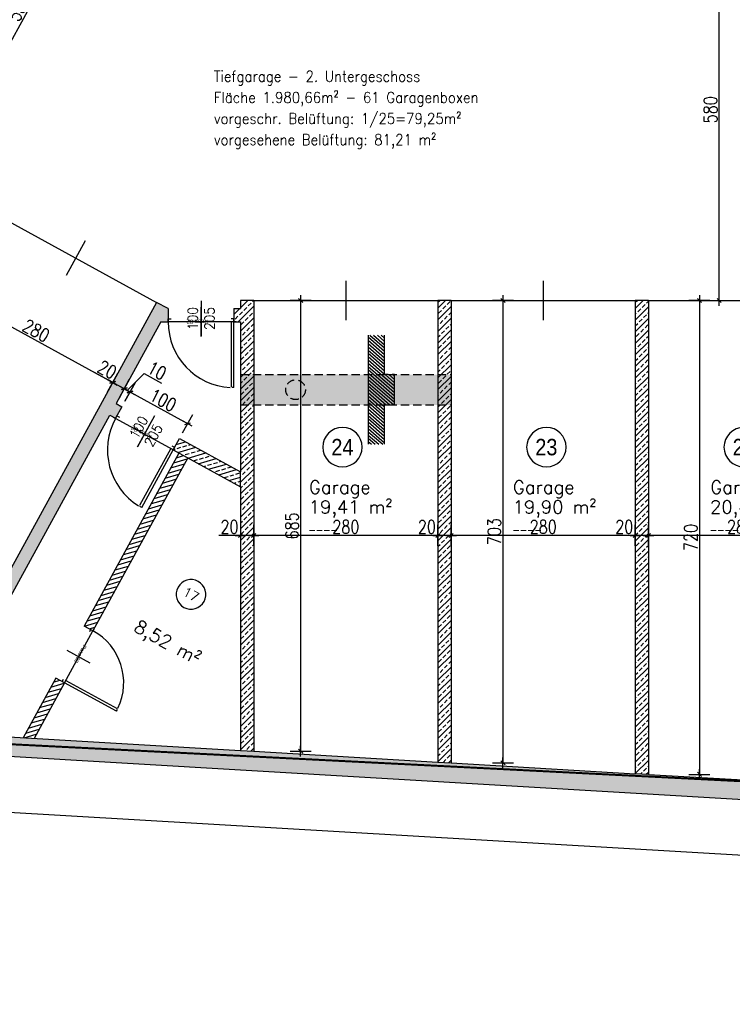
# Model space of a CAD drawing. Header units: centimetres. Extents: x -18458 to 60221, y -11985 to 33979.
# Tile 7 of 50: x 2139 to 3222, y -370 to 1127. Entities that reach past the tile are written whole.
import ezdxf
from ezdxf.enums import TextEntityAlignment as Align

# ---------------------------------------------------------------- set-up
doc = ezdxf.new("R2010")
doc.units = ezdxf.units.CM
doc.header["$LTSCALE"] = 50
doc.header["$MEASUREMENT"] = 0
doc.header["$PDMODE"] = 34
doc.linetypes.add('HIDDEN', pattern=[0.375, 0.25, -0.125])
doc.linetypes.add('STRICHPUNKT', pattern=[1, 0.5, -0.25, 0, -0.25])
for name, color, linetype in [('01_Bemassung', 150, 'Continuous'), ('01_Grundriss_verdeckt', 3, 'HIDDEN'), ('01_Mauern', 1, 'Continuous'), ('01_Mauern_Betonziegel', 147, 'Continuous'), ('01_Schnitte_Schalplan', 4, 'Continuous'), ('01_Schraff_Beton', 5, 'Continuous'), ('01_Schraff_Betonziegel', 125, 'Continuous'), ('01_Text', 2, 'Continuous'), ('01_Tueren', 7, 'Continuous'), ('01_unterzüge', 241, 'Continuous'), ('A-colgrid', 2, 'Continuous')]:
    doc.layers.add(name, color=color, linetype=linetype)
doc.layers.add('01_Grenzen', color=7, linetype='Continuous', true_color=0x3c64f6)
doc.styles.add('ReHe', font='AVGARDN.TTF')
doc.styles.add('Romans', font='Romans.shx')
doc.styles.add('SIPLEX1', font='romans.shx', dxfattribs={"width": 0.8})
doc.dimstyles.new('BEM-50_grundrisse', dxfattribs={"dimscale": 1.6, "dimtxt": 12.5, "dimasz": 0.4, "dimexe": 0.1, "dimexo": 0.5, "dimgap": 2, "dimtad": 1, "dimdec": 0, "dimrnd": 0.5, "dimzin": 12, "dimdsep": 46, "dimtxsty": 'SIPLEX1', "dimblk": 'bempkt', "dimcen": -0.2, "dimdle": 0.05, "dimse1": 1, "dimse2": 1, "dimclrd": 256, "dimclre": 256, "dimclrt": 256, "dimazin": 0, "dimtfac": 1, "dimtdec": 0, "dimtmove": 0, "dimatfit": 2, "dimldrblk": 'BEMPU', "dimfxl": 0, "dimtvp": 1, "dimtolj": 1, "dimtzin": 0, "dimarcsym": 0})
doc.dimstyles.new('Block_bem', dxfattribs={"dimtxt": 6, "dimasz": 0.18, "dimexe": 0.18, "dimexo": 0.0625, "dimgap": 2, "dimtad": 0, "dimdec": 0, "dimzin": 0, "dimdsep": 46, "dimtxsty": 'Standard', "dimcen": 0, "dimse1": 1, "dimse2": 1, "dimsd1": 1, "dimsd2": 1, "dimadec": 0, "dimazin": 0, "dimtfac": 1, "dimtdec": 0, "dimtix": 1, "dimtofl": 0, "dimtmove": 0, "dimatfit": 3, "dimfxl": 0, "dimtolj": 1, "dimtzin": 0, "dimarcsym": 0})
pattern_1 = [(16.29161, (-68.291, 794.7304), (-1.753289, 5.99904), [])]

# ---------------------------------------------------------------- blocks, each defined once
blk = doc.blocks.new('*D31')
at = {"layer": 'Defpoints', "color": 0}
for p in [(4, 0), (86, 0), (86, -4)]:
    blk.add_point(p, dxfattribs=at)
at = {"layer": 'Defpoints', "color": 0, "insert": (50, 0), "char_height": 6, "attachment_point": 5}
blk.add_mtext('\\A1;Pass 82', dxfattribs=at)
blk = doc.blocks.new('*D34')
at = {"layer": 'Defpoints', "color": 0}
for p in [(-86, 0), (-4, 0), (-86, -4)]:
    blk.add_point(p, dxfattribs=at)
at = {"layer": 'Defpoints', "color": 0, "insert": (-50, 0), "char_height": 6, "attachment_point": 5}
blk.add_mtext('\\A1;Pass 82', dxfattribs=at)
blk = doc.blocks.new('rs_Keller')
at = {"layer": '01_Text', "color": 0}
blk.add_arc((0, 35), 22.5, 180.191, 179.809, dxfattribs=at)
at = {"layer": '01_Text', "color": 4, "style": 'Romans'}
blk.add_attdef('NR', text='', height=14, dxfattribs=at).set_placement((0, 35), align=Align.MIDDLE_CENTER)
at = {"layer": '01_Text', "color": 0, "style": 'Romans', "flags": 2}
blk.add_attdef('Keller', (-51.2, -26), '', height=20, dxfattribs=at)
at = {"layer": '01_Text', "color": 0, "style": 'Romans'}
blk.add_attdef('Nettofläche', (-51.2, -56), '', height=20, dxfattribs=at)
blk = doc.blocks.new('rs_Garage')
at = {"layer": '01_Text', "color": 0}
blk.add_arc((0, 40), 30, 180.191, 179.809, dxfattribs=at)
at = {"layer": '01_Text', "color": 0, "style": 'ReHe', "width": 0.9}
blk.add_attdef('GAR_NR', text='', height=25, dxfattribs=at).set_placement((0, 40), align=Align.MIDDLE_CENTER)
at = {"layer": '01_Text', "color": 0, "style": 'Romans'}
for tag, p in [('R_Bez', (-50.8, -31)), ('GAR_FL', (-51.2, -61))]:
    blk.add_attdef(tag, p, '', height=20, dxfattribs=at)
at = {"layer": 'Defpoints', "color": 91, "style": 'Romans'}
blk.add_attdef('Br_fl', (-51.5, -91), '', height=10, dxfattribs=at)
blk = doc.blocks.new('bempkt')
at = {"layer": '01_Bemassung', "color": 0}
for p, q in [((0, -25), (0, 25)), ((12.5, 0), (-12.5, 0)), ((-4.95, -4.95), (4.95, 4.95))]:
    blk.add_line(p, q, dxfattribs=at)
blk = doc.blocks.new('*D284')
at = {"layer": '01_Bemassung', "lineweight": -2}
blk.add_line((3737.5, -173.1), (-303.2, 64), dxfattribs=at)
at = {"layer": 'Defpoints', "color": 0}
for p in [(-297.2, 178.7), (-303.9, 64), (3744.8, -58.5)]:
    blk.add_point(p, dxfattribs=at)
at = {"layer": '01_Bemassung', "lineweight": -2, "xscale": 0.6400000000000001, "yscale": 0.6400000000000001, "zscale": 0.6400000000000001}
for p, rotation in [((-303.9, 64), 176.6421808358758), ((3738.1, -173.1), 356.6421808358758)]:
    blk.add_blockref('bempkt', p, dxfattribs=dict(at, rotation=rotation))
at = {"layer": '01_Bemassung', "insert": (1717.9, -41.4), "char_height": 20, "attachment_point": 5, "rotation": 356.6422, "style": 'SIPLEX1'}
blk.add_mtext('\\A1;4049', dxfattribs=at)
blk = doc.blocks.new('BEMPU')
at = {"layer": '01_Bemassung', "color": 4}
for p, q in [((0, -25), (0, 25)), ((5, 0), (-5, 0))]:
    blk.add_line(p, q, dxfattribs=at)
blk.add_circle((0, 0), 2.5, dxfattribs=at)
blk = doc.blocks.new('*D489')
at = {"layer": '01_Bemassung', "lineweight": -2}
blk.add_line((3373.8, 342.9), (3095.1, 342.9), dxfattribs=at)
at = {"layer": 'Defpoints', "color": 0}
for p in [(3094.4, 342.9), (3094.4, 339.8), (3374.4, 331.6)]:
    blk.add_point(p, dxfattribs=at)
at = {"layer": '01_Bemassung', "lineweight": -2, "xscale": 0.6400000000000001, "yscale": 0.6400000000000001, "zscale": 0.6400000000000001, "rotation": 180}
blk.add_blockref('bempkt', (3094.4, 342.9), dxfattribs=at)
at = {"layer": '01_Bemassung', "lineweight": -2, "xscale": 0.6400000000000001, "yscale": 0.6400000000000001, "zscale": 0.6400000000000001}
blk.add_blockref('bempkt', (3374.4, 342.9), dxfattribs=at)
at = {"layer": '01_Bemassung', "insert": (3234.4, 356.1), "char_height": 20, "attachment_point": 5, "style": 'SIPLEX1'}
blk.add_mtext('\\A1;280', dxfattribs=at)
blk = doc.blocks.new('*D490')
at = {"layer": '01_Bemassung', "lineweight": -2}
for p, q in [((3074.4, 342.9), (3041.5, 342.9)), ((3093.8, 342.9), (3075.1, 342.9))]:
    blk.add_line(p, q, dxfattribs=at)
at = {"layer": 'Defpoints', "color": 0}
for p in [(3074.4, 342.9), (3074.4, 340.4), (3094.4, 339.8)]:
    blk.add_point(p, dxfattribs=at)
at = {"layer": '01_Bemassung', "lineweight": -2, "xscale": 0.6400000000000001, "yscale": 0.6400000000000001, "zscale": 0.6400000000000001, "rotation": 180}
blk.add_blockref('bempkt', (3074.4, 342.9), dxfattribs=at)
at = {"layer": '01_Bemassung', "lineweight": -2, "xscale": 0.6400000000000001, "yscale": 0.6400000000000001, "zscale": 0.6400000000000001}
blk.add_blockref('bempkt', (3094.4, 342.9), dxfattribs=at)
at = {"layer": '01_Bemassung', "insert": (3057.6, 356.1), "char_height": 20, "attachment_point": 5, "style": 'SIPLEX1'}
blk.add_mtext('\\A1;20', dxfattribs=at)
blk = doc.blocks.new('*D491')
at = {"layer": '01_Bemassung', "lineweight": -2}
blk.add_line((3073.8, 342.9), (2795.1, 342.9), dxfattribs=at)
at = {"layer": 'Defpoints', "color": 0}
for p in [(2794.4, 348.6), (2794.4, 342.9), (3074.4, 340.4)]:
    blk.add_point(p, dxfattribs=at)
at = {"layer": '01_Bemassung', "lineweight": -2, "xscale": 0.6400000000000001, "yscale": 0.6400000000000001, "zscale": 0.6400000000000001, "rotation": 180}
blk.add_blockref('bempkt', (2794.4, 342.9), dxfattribs=at)
at = {"layer": '01_Bemassung', "lineweight": -2, "xscale": 0.6400000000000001, "yscale": 0.6400000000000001, "zscale": 0.6400000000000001}
blk.add_blockref('bempkt', (3074.4, 342.9), dxfattribs=at)
at = {"layer": '01_Bemassung', "insert": (2934.4, 356.1), "char_height": 20, "attachment_point": 5, "style": 'SIPLEX1'}
blk.add_mtext('\\A1;280', dxfattribs=at)
blk = doc.blocks.new('*D492')
at = {"layer": '01_Bemassung', "lineweight": -2}
for p, q in [((2774.4, 342.9), (2741.5, 342.9)), ((2793.8, 342.9), (2775.1, 342.9))]:
    blk.add_line(p, q, dxfattribs=at)
at = {"layer": 'Defpoints', "color": 0}
for p in [(2774.4, 349.2), (2794.4, 348.6), (2774.4, 342.9)]:
    blk.add_point(p, dxfattribs=at)
at = {"layer": '01_Bemassung', "lineweight": -2, "xscale": 0.6400000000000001, "yscale": 0.6400000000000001, "zscale": 0.6400000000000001, "rotation": 180}
blk.add_blockref('bempkt', (2774.4, 342.9), dxfattribs=at)
at = {"layer": '01_Bemassung', "lineweight": -2, "xscale": 0.6400000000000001, "yscale": 0.6400000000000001, "zscale": 0.6400000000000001}
blk.add_blockref('bempkt', (2794.4, 342.9), dxfattribs=at)
at = {"layer": '01_Bemassung', "insert": (2757.6, 356.1), "char_height": 20, "attachment_point": 5, "style": 'SIPLEX1'}
blk.add_mtext('\\A1;20', dxfattribs=at)
blk = doc.blocks.new('*D493')
at = {"layer": '01_Bemassung', "lineweight": -2}
blk.add_line((2773.8, 342.9), (2495.1, 342.9), dxfattribs=at)
at = {"layer": 'Defpoints', "color": 0}
for p in [(2494.4, 357.4), (2774.4, 349.2), (2494.4, 342.9)]:
    blk.add_point(p, dxfattribs=at)
at = {"layer": '01_Bemassung', "lineweight": -2, "xscale": 0.6400000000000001, "yscale": 0.6400000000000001, "zscale": 0.6400000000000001, "rotation": 180}
blk.add_blockref('bempkt', (2494.4, 342.9), dxfattribs=at)
at = {"layer": '01_Bemassung', "lineweight": -2, "xscale": 0.6400000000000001, "yscale": 0.6400000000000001, "zscale": 0.6400000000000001}
blk.add_blockref('bempkt', (2774.4, 342.9), dxfattribs=at)
at = {"layer": '01_Bemassung', "insert": (2634.4, 356.1), "char_height": 20, "attachment_point": 5, "style": 'SIPLEX1'}
blk.add_mtext('\\A1;280', dxfattribs=at)
blk = doc.blocks.new('*D494')
at = {"layer": '01_Bemassung', "lineweight": -2}
for p, q in [((2474.4, 342.9), (2441.5, 342.9)), ((2493.8, 342.9), (2475.1, 342.9))]:
    blk.add_line(p, q, dxfattribs=at)
at = {"layer": 'Defpoints', "color": 0}
for p in [(2494.4, 357.4), (2474.4, 342.9), (2474.4, 216.4)]:
    blk.add_point(p, dxfattribs=at)
at = {"layer": '01_Bemassung', "lineweight": -2, "xscale": 0.6400000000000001, "yscale": 0.6400000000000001, "zscale": 0.6400000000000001, "rotation": 180}
blk.add_blockref('bempkt', (2474.4, 342.9), dxfattribs=at)
at = {"layer": '01_Bemassung', "lineweight": -2, "xscale": 0.6400000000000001, "yscale": 0.6400000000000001, "zscale": 0.6400000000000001}
blk.add_blockref('bempkt', (2494.4, 342.9), dxfattribs=at)
at = {"layer": '01_Bemassung', "insert": (2457.6, 356.1), "char_height": 20, "attachment_point": 5, "style": 'SIPLEX1'}
blk.add_mtext('\\A1;20', dxfattribs=at)
blk = doc.blocks.new('*D519')
at = {"layer": '01_Bemassung', "lineweight": -2}
blk.add_line((3201.9, 700.5), (3201.9, 1279.2), dxfattribs=at)
at = {"layer": 'Defpoints', "color": 0}
for p in [(3061.9, 1279.9), (3201.9, 1279.9), (3094.4, 699.9)]:
    blk.add_point(p, dxfattribs=at)
at = {"layer": '01_Bemassung', "lineweight": -2, "xscale": 0.6400000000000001, "yscale": 0.6400000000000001, "zscale": 0.6400000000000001}
for p, rotation in [((3201.9, 1279.9), 90), ((3201.9, 699.9), 270)]:
    blk.add_blockref('bempkt', p, dxfattribs=dict(at, rotation=rotation))
at = {"layer": '01_Bemassung', "insert": (3188.7, 989.9), "char_height": 20, "attachment_point": 5, "rotation": 90, "style": 'SIPLEX1'}
blk.add_mtext('\\A1;580', dxfattribs=at)
blk = doc.blocks.new('*D536')
at = {"layer": '01_Bemassung', "lineweight": -2}
blk.add_line((2565.7, 699.2), (2565.7, 15.5), dxfattribs=at)
at = {"layer": 'Defpoints', "color": 0}
for p in [(2494.4, 699.9), (2494.4, 14.9), (2565.7, 14.9)]:
    blk.add_point(p, dxfattribs=at)
at = {"layer": '01_Bemassung', "lineweight": -2, "xscale": 0.6400000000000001, "yscale": 0.6400000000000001, "zscale": 0.6400000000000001}
for p, rotation in [((2565.7, 699.9), 90), ((2565.7, 14.9), 270)]:
    blk.add_blockref('bempkt', p, dxfattribs=dict(at, rotation=rotation))
at = {"layer": '01_Bemassung', "insert": (2552.5, 357.4), "char_height": 20, "attachment_point": 5, "rotation": 90, "style": 'SIPLEX1'}
blk.add_mtext('\\A1;685', dxfattribs=at)
blk = doc.blocks.new('*D537')
at = {"layer": '01_Bemassung', "lineweight": -2}
blk.add_line((2873.2, 699.2), (2873.2, -2.1), dxfattribs=at)
at = {"layer": 'Defpoints', "color": 0}
for p in [(2794.4, 699.9), (2794.4, -2.7), (2873.2, -2.7)]:
    blk.add_point(p, dxfattribs=at)
at = {"layer": '01_Bemassung', "lineweight": -2, "xscale": 0.6400000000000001, "yscale": 0.6400000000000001, "zscale": 0.6400000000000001}
for p, rotation in [((2873.2, 699.9), 90), ((2873.2, -2.7), 270)]:
    blk.add_blockref('bempkt', p, dxfattribs=dict(at, rotation=rotation))
at = {"layer": '01_Bemassung', "insert": (2860, 348.6), "char_height": 20, "attachment_point": 5, "rotation": 90, "style": 'SIPLEX1'}
blk.add_mtext('\\A1;703', dxfattribs=at)
blk = doc.blocks.new('*D538')
at = {"layer": '01_Bemassung', "lineweight": -2}
blk.add_line((3171.9, 699.2), (3171.9, -19.7), dxfattribs=at)
at = {"layer": 'Defpoints', "color": 0}
for p in [(3094.4, 699.9), (3094.4, -20.3), (3171.9, -20.3)]:
    blk.add_point(p, dxfattribs=at)
at = {"layer": '01_Bemassung', "lineweight": -2, "xscale": 0.6400000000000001, "yscale": 0.6400000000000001, "zscale": 0.6400000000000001}
for p, rotation in [((3171.9, 699.9), 90), ((3171.9, -20.3), 270)]:
    blk.add_blockref('bempkt', p, dxfattribs=dict(at, rotation=rotation))
at = {"layer": '01_Bemassung', "insert": (3158.7, 339.8), "char_height": 20, "attachment_point": 5, "rotation": 90, "style": 'SIPLEX1'}
blk.add_mtext('\\A1;720', dxfattribs=at)
blk = doc.blocks.new('*D553')
at = {"layer": '01_Bemassung', "lineweight": -2}
blk.add_line((2035, 709.6), (2279.4, 575.7), dxfattribs=at)
at = {"layer": 'Defpoints', "color": 0}
for p in [(2101.1, 831.7), (2346.7, 697.2), (2280, 575.4)]:
    blk.add_point(p, dxfattribs=at)
at = {"layer": '01_Bemassung', "lineweight": -2, "xscale": 0.6400000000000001, "yscale": 0.6400000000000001, "zscale": 0.6400000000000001}
for p, rotation in [((2034.4, 709.9), 151.2916145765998), ((2280, 575.4), 331.2916145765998)]:
    blk.add_blockref('bempkt', p, dxfattribs=dict(at, rotation=rotation))
at = {"layer": '01_Bemassung', "insert": (2163.6, 654.2), "char_height": 20, "attachment_point": 5, "rotation": 331.2916, "style": 'SIPLEX1'}
blk.add_mtext('\\A1;280', dxfattribs=at)
blk = doc.blocks.new('*D589')
at = {"layer": '01_Bemassung', "lineweight": -2}
blk.add_line((2009.6, 882.6), (2290, 1394.5), dxfattribs=at)
at = {"layer": 'Defpoints', "color": 0}
for p in [(2290.3, 1395.1), (2327.1, 1375), (2046, 861.9)]:
    blk.add_point(p, dxfattribs=at)
at = {"layer": '01_Bemassung', "lineweight": -2, "xscale": 0.6400000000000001, "yscale": 0.6400000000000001, "zscale": 0.6400000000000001}
for p, rotation in [((2290.3, 1395.1), 61.29161457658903), ((2009.3, 882), 241.291614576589)]:
    blk.add_blockref('bempkt', p, dxfattribs=dict(at, rotation=rotation))
at = {"layer": '01_Bemassung', "insert": (2138.2, 1144.9), "char_height": 20, "attachment_point": 5, "rotation": 61.2916, "style": 'SIPLEX1'}
blk.add_mtext('\\A1;585', dxfattribs=at)
blk = doc.blocks.new('oeffmass')
at = {"layer": '01_Text'}
blk.add_line((17.87, 0), (-17.87, 0), dxfattribs=at)
at = {"layer": '01_Text', "style": 'SIPLEX1', "width": 0.9}
for tag, p in [('TÜRBREITE', (0, 3.4)), ('TÜRHÖHE', (0, -13.59))]:
    blk.add_attdef(tag, text='', height=10, dxfattribs=at).set_placement(p, align=Align.CENTER)
blk = doc.blocks.new('*D651')
at = {"layer": '01_Bemassung', "lineweight": -2}
for p, q in [((2301.9, 563.4), (2327.9, 589)), ((2327.9, 589), (2354.3, 574.6)), ((2298.1, 565.5), (2305.8, 561.3))]:
    blk.add_line(p, q, dxfattribs=at)
at = {"layer": 'Defpoints', "color": 0}
for p in [(2319.3, 605.4), (2306.3, 561), (2294, 538.4)]:
    blk.add_point(p, dxfattribs=at)
at = {"layer": '01_Bemassung', "lineweight": -2, "xscale": 0.6400000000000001, "yscale": 0.6400000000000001, "zscale": 0.6400000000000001}
for p, rotation in [((2297.5, 565.8), 151.2916145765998), ((2306.3, 561), 331.2916145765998)]:
    blk.add_blockref('bempkt', p, dxfattribs=dict(at, rotation=rotation))
at = {"layer": '01_Bemassung', "insert": (2347.4, 593.4), "char_height": 20, "attachment_point": 5, "rotation": 331.2916, "style": 'SIPLEX1'}
blk.add_mtext('\\A1;10', dxfattribs=at)
blk = doc.blocks.new('*D652')
at = {"layer": '01_Bemassung', "lineweight": -2}
blk.add_line((2306.9, 560.7), (2393.5, 513.2), dxfattribs=at)
at = {"layer": 'Defpoints', "color": 0}
for p in [(2294, 538.4), (2394, 512.9), (2381.7, 490.4)]:
    blk.add_point(p, dxfattribs=at)
at = {"layer": '01_Bemassung', "lineweight": -2, "xscale": 0.6400000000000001, "yscale": 0.6400000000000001, "zscale": 0.6400000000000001}
for p, rotation in [((2306.3, 561), 151.2916145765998), ((2394, 512.9), 331.2916145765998)]:
    blk.add_blockref('bempkt', p, dxfattribs=dict(at, rotation=rotation))
at = {"layer": '01_Bemassung', "insert": (2356.5, 548.5), "char_height": 20, "attachment_point": 5, "rotation": 331.2916, "style": 'SIPLEX1'}
blk.add_mtext('\\A1;100', dxfattribs=at)
blk = doc.blocks.new('*D653')
at = {"layer": '01_Bemassung', "lineweight": -2}
for p, q in [((2280, 575.4), (2251.1, 591.2)), ((2297, 566.1), (2280.6, 575.1))]:
    blk.add_line(p, q, dxfattribs=at)
at = {"layer": 'Defpoints', "color": 0}
for p in [(2280, 575.4), (2285.2, 543.2), (2214.6, 456)]:
    blk.add_point(p, dxfattribs=at)
at = {"layer": '01_Bemassung', "lineweight": -2, "xscale": 0.6400000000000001, "yscale": 0.6400000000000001, "zscale": 0.6400000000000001}
for p, rotation in [((2280, 575.4), 151.2916145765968), ((2297.5, 565.8), 331.2916145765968)]:
    blk.add_blockref('bempkt', p, dxfattribs=dict(at, rotation=rotation))
at = {"layer": '01_Bemassung', "insert": (2271.6, 595), "char_height": 20, "attachment_point": 5, "rotation": 331.2916, "style": 'SIPLEX1'}
blk.add_mtext('\\A1;20', dxfattribs=at)
blk = doc.blocks.new('*U30')
at = {"layer": '01_Tueren', "color": 0}
for p, q in [((0, 89.9), (3, 89.9)), ((45, 20), (45, -20)), ((-3, 0), (0, 0)), ((0, 0), (0, -4)), ((93, 0), (90, 0)), ((90, 0), (90, -4)), ((0, -4), (4, -4)), ((90, -4), (86, -4))]:
    blk.add_line(p, q, dxfattribs=at)
blk.add_lwpolyline([(0, 89.9), (0, 0), (4, 0), (4, 88.8)], dxfattribs=at)
blk.add_arc((0, 0), 90, 0, 86.8181, dxfattribs=at)
at = {"layer": 'Defpoints', "color": 91}
blk.add_line((0, 0), (90, 0), dxfattribs=at)
dim = blk.add_linear_dim(base=(86, 0), p1=(4, 0), p2=(86, -4), angle=0, text='Pass <>', dimstyle='Block_bem', dxfattribs=at)
dim.commit()
dim.dimension.update_dxf_attribs({"geometry": '*D31', "text_midpoint": (50, 0), "dimtype": 160})
blk = doc.blocks.new('*U33')
at = {"layer": '01_Tueren', "color": 0}
for p, q in [((0, 89.9), (-3, 89.9)), ((-45, 20), (-45, -20)), ((-93, 0), (-90, 0)), ((-90, 0), (-90, -4)), ((3, 0), (0, 0)), ((0, 0), (0, -4)), ((-90, -4), (-86, -4)), ((0, -4), (-4, -4))]:
    blk.add_line(p, q, dxfattribs=at)
blk.add_lwpolyline([(0, 89.9), (0, 0), (-4, 0), (-4, 88.8)], dxfattribs=at)
blk.add_arc((0, 0), 90, 93.1819, 180, dxfattribs=at)
at = {"layer": 'Defpoints', "color": 91}
blk.add_line((0, 0), (-90, 0), dxfattribs=at)
dim = blk.add_linear_dim(base=(-86, 0), p1=(-4, 0), p2=(-86, -4), angle=180, text='Pass <>', dimstyle='Block_bem', dxfattribs=at)
dim.commit()
dim.dimension.update_dxf_attribs({"geometry": '*D34', "text_midpoint": (-50, 0), "dimtype": 160})

msp = doc.modelspace()

# ---------------------------------------------------------------- hatches: boundary and pattern name
at = {"layer": '01_Schnitte_Schalplan'}
h = msp.add_hatch(dxfattribs=at)
h.set_pattern_fill('ANSI31', color=253, scale=30, angle=93.9936, style=0)
h.set_pattern_definition([(138.993626, (20134.4216, -20007.9705), (-2.4605362, -2.8298872), [])])
h.paths.add_polyline_path([(2693.4, 647.4), (2668.4, 647.4), (2668.4, 587.4), (2693.4, 587.4)])
h.paths.add_polyline_path([(2708.4, 587.4), (2704.6, 587.4), (2668.4, 587.4), (2668.4, 541.4), (2708.4, 541.4)])
h.paths.add_polyline_path([(2693.4, 541.4), (2668.4, 541.4), (2668.4, 481.4), (2693.4, 481.4)])
at = {"layer": '01_Schraff_Beton'}
h = msp.add_hatch(dxfattribs=at)
h.set_pattern_fill('ANSI33', color=256, scale=50, style=0)
h.set_pattern_definition([(286.2916, (1816.673, 2258.775), (11.99808, 3.50658), []), (286.2916, (1812.427, 2251.023), (11.99808, 3.50658), [6.25, -3.125])])
h.paths.add_polyline_path([(-286.1, 879.8), (-284.1, 912.9), (-397.2, 974.9), (-266.5, 1213.5), (-232.8, 1275), (-157.2, 1413), (2088.1, 183.3), (2275.6, 525.7), (2284.4, 520.9), (2294, 538.4), (2285.2, 543.2), (2353.3, 667.6), (2364.3, 667.6), (2364.3, 687.6), (2346.7, 697.2), (2082.5, 214.8), (1837, 349.3), (2101.1, 831.7), (2083.6, 841.3), (1819.4, 358.9), (1573.8, 493.4), (1838, 975.8), (1820.5, 985.4), (1556.3, 503), (1308.5, 638.7), (1548.7, 1077.3), (1559.7, 1071.3), (1583.7, 1115.1), (1539.8, 1139.1), (1515.8, 1095.3), (1526.8, 1089.3), (1286.6, 650.7), (1016.9, 798.4), (1281.1, 1280.8), (1263.5, 1290.4), (999.3, 808.1), (729.6, 955.8), (969.8, 1394.3), (980.8, 1388.3), (1004.8, 1432.1), (960.9, 1456.2), (936.9, 1412.3), (947.9, 1406.3), (707.7, 967.8), (443.5, 1112.5), (707.7, 1594.9), (690.2, 1604.5), (426, 1122.1), (168.3, 1263.2), (432.5, 1745.6), (410.6, 1757.6), (146.4, 1275.2), (-145.2, 1434.9), (740.7, 3052.5), (872.2, 2980.4), (786.1, 2823.2), (946.2, 2735.5), (691.6, 2270.7), (713.5, 2258.7), (968.1, 2723.5), (1221.2, 2584.9), (966.6, 2120.1), (988.5, 2108), (1243.1, 2572.9), (1507.5, 2428.1), (1320.2, 2086), (1313.6, 2089.6), (1246.3, 1966.9), (1281.4, 1947.6), (1348.7, 2070.4), (1342.1, 2074), (1529.4, 2416.1), (1799.1, 2268.4), (1544.5, 1803.5), (1562.1, 1793.9), (1816.7, 2258.8), (2086.4, 2111.1), (1889.4, 1751.5), (1885, 1753.9), (1827.4, 1648.6), (1858.1, 1631.8), (1915.7, 1737.1), (1911.4, 1739.5), (2108.3, 2099.1), (2356.1, 1963.4), (2101.5, 1498.5), (2119, 1488.9), (2373.6, 1953.8), (2531.9, 1867.1), (2531.9, 1829.9), (2599.8, 1829.9), (2619.2, 1819.3), (2364.6, 1354.4), (2500.7, 1279.9), (2505.8, 1299.9), (2391.8, 1362.3), (2647.8, 1829.9), (2597.4, 1859.9), (2597.1, 1859.9), (815.7, 2835.5), (901.2, 2991.7), (901.2, 3014.9), (881.2, 3014.9), (881.2, 3004), (752.7, 3074.4), (881.2, 3309.1), (901.2, 3345.6), (1056.9, 3629.9), (1039.1, 3659.9), (-437.9, 963)])
h = msp.add_hatch(dxfattribs=at)
h.set_pattern_fill('ANSI33', color=256, scale=50, style=0)
h.set_pattern_definition([(41.64218, (-328.859, 150.47), (-8.305957, 9.341364), []), (41.64218, (-320.035, 149.952), (-8.305957, 9.341364), [6.25, -3.125])])
h.paths.add_polyline_path([(-254.2, 911.2), (-284.1, 912.9), (-286.1, 879.8), (-328.9, 150.5), (3732, -87.8), (3734.8, -57.9), (3704.4, -56.1), (3704.4, 39), (3705.9, 64), (3694.4, 64.7), (3694.4, 699.9), (3674.4, 699.9), (3674.4, -54.4), (3394.4, -37.9), (3374.4, -36.8), (3094.4, -20.3), (3074.4, -19.2), (2794.4, -2.7), (2774.4, -1.6), (2494.4, 14.9), (2474.4, 16), (-297.2, 178.7)])
h = msp.add_hatch(dxfattribs=at)
h.set_pattern_fill('ANSI33', color=256, scale=50, style=0)
h.paths.add_polyline_path([(2494.4, 699.9), (2474.4, 699.9), (2474.4, 687.6), (2464.3, 687.6), (2464.3, 667.6), (2474.4, 667.6), (2474.4, 439.6), (2474.4, 416.8), (2474.4, 16), (2494.4, 14.9)])
h = msp.add_hatch(dxfattribs=at)
h.set_pattern_fill('ANSI33', color=256, scale=50, style=0)
h.paths.add_polyline_path([(2794.4, 699.9), (2774.4, 699.9), (2774.4, -1.6), (2794.4, -2.7)])
h = msp.add_hatch(dxfattribs=at)
h.set_pattern_fill('ANSI33', color=256, scale=50, style=0)
h.paths.add_polyline_path([(3094.4, 699.9), (3074.4, 699.9), (3074.4, -19.2), (3094.4, -20.3)])
h = msp.add_hatch(dxfattribs=at)
h.set_pattern_fill('ANSI33', color=256, scale=50, style=0)
h.set_pattern_definition([(16.2916, (1507.504, 2428.1), (-3.50658, 11.99808), []), (16.2916, (1515.256, 2423.854), (-3.50658, 11.99808), [6.25, -3.125])])
h.paths.add_polyline_path([(2474.4, 439.6), (2381.7, 490.4), (2372.1, 472.8), (2474.4, 416.8)])
at = {"layer": '01_Schraff_Betonziegel'}
h = msp.add_hatch(dxfattribs=at)
h.set_pattern_fill('ANSI31', color=256, scale=50, style=0)
h.set_pattern_definition(pattern_1)
h.paths.add_polyline_path([(2394, 460.8), (2380.8, 468), (2236.9, 205.2), (2250, 198)])
h = msp.add_hatch(dxfattribs=at)
h.set_pattern_fill('ANSI31', color=256, scale=50, style=0)
h.set_pattern_definition(pattern_1)
h.paths.add_polyline_path([(2206.8, 119), (2193.6, 126.2), (2143.9, 35.4), (2160.5, 34.5)])

# ---------------------------------------------------------------- linework, layer by layer
at = {"layer": '01_Grenzen', "linetype": 'STRICHPUNKT', "const_width": 3}
msp.add_lwpolyline([(8825.3, 4800.9), (8046.5, 4626.1), (7291.1, 4447.8), (6752.6, 4129.5), (6497.6, 4065.4), (5921.8, 3980.5), (5927.6, 3659.9), (830.7, 3659.9), (796.4, 3597.7), (721.1, 3457), (413.7, 2891.3), (-656, 944.6), (-1092.3, 177), (509.1, 107.3), (3605.6, -49.4), (6371.7, -219.6), (7220.6, -259.4), (8865.8, -368.2), (8841.7, 1305.7), (8834.5, 3007.4), (8830.4, 3481.3), (8821.5, 4491.8), (8825.3, 4800.9)], dxfattribs=at)
at = {"layer": '01_Grundriss_verdeckt'}
for p, q in [((2474.4, 587.4), (2794.4, 587.4)), ((2474.4, 541.4), (2794.4, 541.4))]:
    msp.add_line(p, q, dxfattribs=at)
msp.add_circle((2558, 564.4), 15, dxfattribs=at)
at = {"layer": '01_Mauern'}
for p, q in [((2346.7, 697.2), (2082.5, 214.8)), ((2364.3, 687.6), (2346.7, 697.2)), ((2474.4, 699.9), (2474.4, 687.6)), ((2494.4, 699.9), (2474.4, 699.9)), ((2494.4, 699.9), (2494.4, 14.9)), ((2774.4, 699.9), (2774.4, -1.6)), ((2794.4, 699.9), (2774.4, 699.9)), ((2794.4, 699.9), (2794.4, -2.7)), ((3094.4, 699.9), (3074.4, 699.9)), ((3074.4, 699.9), (3074.4, -19.2)), ((3094.4, 699.9), (3094.4, -20.3)), ((2364.3, 687.6), (2364.3, 667.6)), ((2464.3, 687.6), (2474.4, 687.6)), ((2464.3, 687.6), (2464.3, 667.6)), ((2353.3, 667.6), (2285.2, 543.2)), ((2353.3, 667.6), (2364.3, 667.6)), ((2464.3, 667.6), (2474.4, 667.6)), ((2474.4, 667.6), (2474.4, 439.6)), ((2285.2, 543.2), (2294, 538.4)), ((2088.1, 183.3), (2275.6, 525.7)), ((2275.6, 525.7), (2284.4, 520.9)), ((2294, 538.4), (2284.4, 520.9)), ((2372.1, 472.8), (2381.7, 490.4)), ((2381.7, 490.4), (2474.4, 439.6)), ((2372.1, 472.8), (2474.4, 416.8)), ((2474.4, 416.8), (2474.4, 16)), ((-297.2, 178.7), (2474.4, 16)), ((3732, -87.8), (-328.9, 150.5)), ((2494.4, 14.9), (2774.4, -1.6)), ((2794.4, -2.7), (3074.4, -19.2)), ((3094.4, -20.3), (3374.4, -36.8))]:
    msp.add_line(p, q, dxfattribs=at)
at = {"layer": '01_Mauern_Betonziegel'}
for p, q in [((2380.8, 468), (2236.9, 205.2)), ((2394, 460.8), (2250, 198)), ((2250, 198), (2236.9, 205.2)), ((2193.6, 126.2), (2143.9, 35.4)), ((2206.8, 119), (2193.6, 126.2)), ((2206.8, 119), (2160.5, 34.5))]:
    msp.add_line(p, q, dxfattribs=at)
at = {"layer": '01_Schnitte_Schalplan'}
msp.add_line((2668.4, 647.4), (2668.4, 481.4), dxfattribs=at)
for points in [[(2698.8, 587.4), (2693.4, 587.4), (2693.4, 647.4)], [(2693.4, 481.4), (2693.4, 541.4), (2708.4, 541.4), (2708.4, 587.4), (2704.6, 587.4)]]:
    msp.add_lwpolyline(points, dxfattribs=at)
at = {"layer": '01_Schraff_Beton'}
for p, q in [((2474.4, 416.8), (2474.4, 439.6)), ((2474.4, 16), (2494.4, 14.9)), ((2774.4, -1.6), (2794.4, -2.7)), ((3094.4, -20.3), (3074.4, -19.2))]:
    msp.add_line(p, q, dxfattribs=at)
at = {"layer": '01_Tueren'}
for p, q in [((2101.1, 831.7), (2346.7, 697.2)), ((2238.3, 790.8), (2209.5, 738.1)), ((2634.4, 729.9), (2634.4, 669.9)), ((2934.4, 729.9), (2934.4, 669.9)), ((2494.4, 699.9), (2774.4, 699.9)), ((2794.4, 699.9), (3074.4, 699.9)), ((3094.4, 699.9), (3374.4, 699.9))]:
    msp.add_line(p, q, dxfattribs=at)
at = {"layer": '01_unterzüge'}
msp.add_solid([(2474.4, 541.4), (2474.4, 587.4), (2794.4, 541.4), (2794.4, 587.4)], dxfattribs=at)

# ---------------------------------------------------------------- block references
at = {"layer": '01_Text', "zscale": 1.5}
for p, xscale, yscale, rotation in [((2414.3, 672.6), 1.5, 1.5, 90), ((2330.6, 501.2), 1.499999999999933, 1.499999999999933, 61.29161457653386)]:
    msp.add_blockref('oeffmass', p, dxfattribs=dict(at, xscale=xscale, yscale=yscale, rotation=rotation)).add_auto_attribs({'TÜRBREITE': '100', 'TÜRHÖHE': '205'})
at = {"layer": '01_Text'}
ref = msp.add_blockref('rs_Keller', (2382.3, 222.6), dxfattribs=dict(at, rotation=331.2916145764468))
ref.add_attrib('NR', '17', dxfattribs={"color": 4, "height": 14, "rotation": 331.2916, "style": 'Romans'}).set_placement((2399.1, 253.3), align=Align.MIDDLE_CENTER)
ref.add_attrib('Nettofläche', '8,52 m²', (2310.5, 198.1), dxfattribs={"color": 0, "height": 20, "rotation": 331.2916, "style": 'Romans'})
at = {"layer": '01_Tueren', "yscale": 1.111111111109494, "zscale": 1.111111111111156}
for p, xscale, rotation in [((2464.3, 667.6), 1.111111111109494, 180), ((2372.1, 472.8), 1.111111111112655, 151.2916145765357)]:
    msp.add_blockref('*U30', p, dxfattribs=dict(at, xscale=xscale, rotation=rotation))
at = {"layer": '01_Tueren', "rotation": 241.2916145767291}
msp.add_blockref('*U33', (2206.8, 119), dxfattribs=at)
at = {"layer": 'A-colgrid'}
for p, values in [((2629.2, 437.2), {'GAR_NR': '24', 'R_Bez': 'Garage', 'GAR_FL': '19,41 m²', 'Br_fl': '----'}), ((2939.2, 437.2), {'GAR_NR': '23', 'R_Bez': 'Garage', 'GAR_FL': '19,90 m²', 'Br_fl': '----'}), ((3239.2, 437.2), {'GAR_NR': '22', 'R_Bez': 'Garage', 'GAR_FL': '20,40 m²', 'Br_fl': '----'})]:
    msp.add_blockref('rs_Garage', p, dxfattribs=at).add_auto_attribs(values)

# ---------------------------------------------------------------- texts
at = {"layer": '01_Text', "style": 'Romans', "width": 0.9}
for s, p in [('Tiefgarage - 2. Untergeschoss', (2433.8, 1032.5)), ('Fläche 1.980,66m² - 61 Garagenboxen', (2433.8, 1000.4)), ('vorgeschr. Belüftung: 1/25=79,25m² ', (2433.8, 968.3)), ('vorgesehene Belüftung: 81,21 m²  ', (2433.8, 936.2))]:
    msp.add_text(s, height=16.5, dxfattribs=at).set_placement(p)

# ---------------------------------------------------------------- dimensions: what is measured, and where the dimension line sits
at = {"layer": '01_Bemassung'}
for base, p1, p2, angle, picture, middle in [((2290.3, 1395.1), (2046, 861.9), (2327.1, 1375), 61.2916, '*D589', (2138.2, 1144.9)), ((3201.9, 1279.9), (3094.4, 699.9), (3061.9, 1279.9), 90, '*D519', (3188.7, 989.9)), ((2280, 575.4), (2101.1, 831.7), (2346.7, 697.2), 331.2916, '*D553', (2163.6, 654.2)), ((2565.7, 14.9), (2494.4, 699.9), (2494.4, 14.9), 90, '*D536', (2552.5, 357.4)), ((2873.2, -2.7), (2794.4, 699.9), (2794.4, -2.7), 90, '*D537', (2860, 348.6)), ((3171.9, -20.3), (3094.4, 699.9), (3094.4, -20.3), 90, '*D538', (3158.7, 339.8)), ((2280, 575.4), (2285.2, 543.2), (2214.6, 456), 331.2916, '*D653', (2271.6, 595)), ((-303.9, 64), (3744.8, -58.5), (-297.2, 178.7), 356.6422, '*D284', (1717.9, -41.4))]:
    dim = msp.add_linear_dim(base=base, p1=p1, p2=p2, angle=angle, dimstyle='BEM-50_grundrisse', dxfattribs=at)
    dim.commit()
    dim.dimension.update_dxf_attribs({"geometry": picture, "text_midpoint": middle})
for base, p1, p2, picture, middle in [((2306.3, 561), (2319.3, 605.4), (2294, 538.4), '*D651', (2337.1, 599)), ((2394, 512.9), (2294, 538.4), (2381.7, 490.4), '*D652', (2356.5, 548.5))]:
    dim = msp.add_linear_dim(base=base, p1=p1, p2=p2, angle=331.2916, dimstyle='BEM-50_grundrisse', override={"dimtmove": 1}, dxfattribs=at)
    dim.commit()
    dim.dimension.update_dxf_attribs({"geometry": picture, "text_midpoint": middle})
for base, p1, p2, picture, middle in [((2474.4, 342.9), (2494.4, 357.4), (2474.4, 216.4), '*D494', (2457.6, 356.1)), ((2494.4, 342.9), (2774.4, 349.2), (2494.4, 357.4), '*D493', (2634.4, 356.1)), ((2774.4, 342.9), (2794.4, 348.6), (2774.4, 349.2), '*D492', (2757.6, 356.1)), ((2794.4, 342.9), (3074.4, 340.4), (2794.4, 348.6), '*D491', (2934.4, 356.1)), ((3074.4, 342.9), (3094.4, 339.8), (3074.4, 340.4), '*D490', (3057.6, 356.1)), ((3094.4, 342.9), (3374.4, 331.6), (3094.4, 339.8), '*D489', (3234.4, 356.1))]:
    dim = msp.add_linear_dim(base=base, p1=p1, p2=p2, dimstyle='BEM-50_grundrisse', dxfattribs=at)
    dim.commit()
    dim.dimension.update_dxf_attribs({"geometry": picture, "text_midpoint": middle})

doc.saveas('drawing.dxf')
